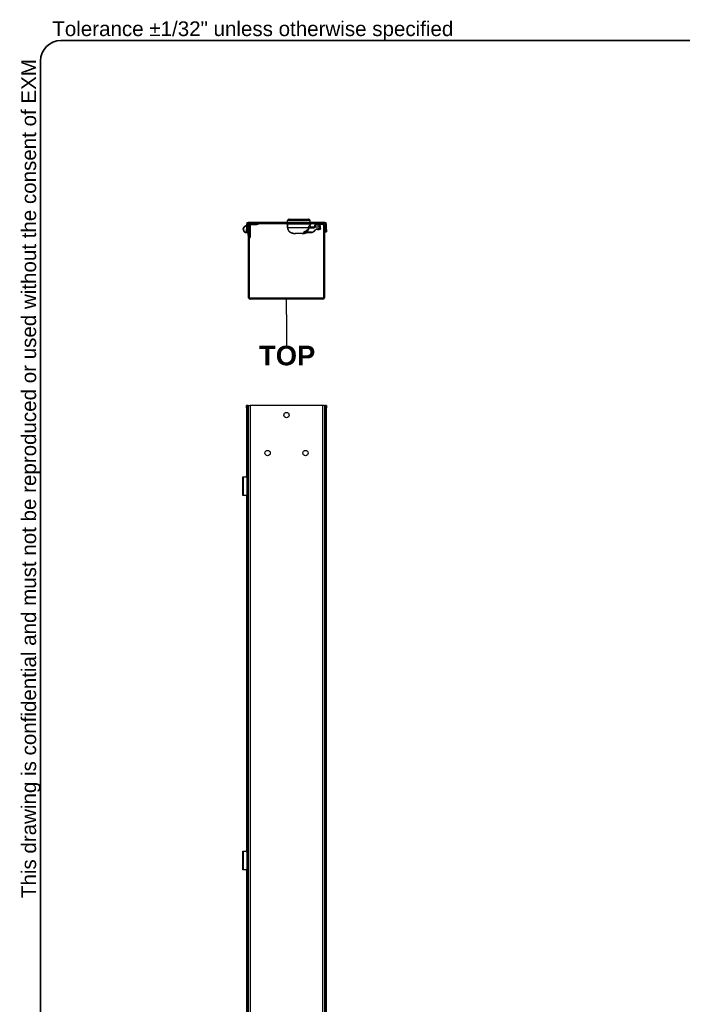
# Model space of a CAD drawing. Header units: inches. Extents: x 0 to 187, y -11 to 121.
# Tile 6 of 20: x 3 to 49, y 54 to 121. Entities that reach past the tile are written whole.
import ezdxf

# ---------------------------------------------------------------- set-up
doc = ezdxf.new("R2010")
doc.units = ezdxf.units.IN
doc.header["$LTSCALE"] = 11.188006
doc.header["$MEASUREMENT"] = 0
doc.layers.get('0').update_dxf_attribs({"lineweight": 25})
for name, color, linetype, lineweight in [('Sketch Geometry(ANSI)', 7, 'Continuous', 25), ('Symbols(ANSI)', 7, 'Continuous', 25), ('Visible Edges(ANSI)', 7, 'Continuous', 25), ('Visible Tangent Edges(ANSI)', 7, 'Continuous', 25)]:
    doc.layers.add(name, color=color, linetype=linetype, lineweight=lineweight)
doc.styles.add('Current-ANSI', font='arial.ttf')
doc.styles.add('Dimension-ANSI', font='arialbd.ttf')

# ---------------------------------------------------------------- blocks, each defined once
blk = doc.blocks.new('Datum Identifier3')
at = {"layer": 'Symbols(ANSI)', "color": 7, "linetype": 'Continuous', "lineweight": 25}
for p, q in [((1.9432, 9.015), (1.9432, 9.1135)), ((1.9432, 9.015), (1.9432, 9.0094)), ((1.9432, 9.0094), (1.9432, 8.8253))]:
    blk.add_line(p, q, dxfattribs=at)
at = {"layer": 'Symbols(ANSI)', "color": 7, "insert": (1.7747, 8.7013), "char_height": 0.12, "attachment_point": 7, "style": 'Dimension-ANSI'}
blk.add_mtext('TOP', dxfattribs=at)
blk = doc.blocks.new('Borders 1_EXM - B (Inch)')
at = {"layer": 'Sketch Geometry(ANSI)', "linetype": 'Continuous', "lineweight": 35}
for p, q in [((16.4375, 10.6915), (0.5625, 10.6915)), ((0.4375, 10.5665), (0.4375, 0.3795))]:
    blk.add_line(p, q, dxfattribs=at)
blk.add_arc((0.5625, 10.5665), 0.125, 90, 180, dxfattribs=at)
at = {"layer": 'Symbols(ANSI)', "color": 7, "insert": (0.5095, 10.6915), "char_height": 0.09, "attachment_point": 7, "style": 'Current-ANSI'}
blk.add_mtext('Tolerance ±1/32" unless otherwise specified', dxfattribs=at)
at = {"layer": 'Symbols(ANSI)', "color": 7, "insert": (0.4375, 5.4415), "char_height": 0.09, "attachment_point": 7, "rotation": 90, "style": 'Current-ANSI'}
blk.add_mtext('This drawing is confidential and must not be reproduced or used without the consent of EXM', dxfattribs=at)
at = {"layer": 'Symbols(ANSI)', "color": 7, "style": 'Current-ANSI'}
blk.add_attdef('FILENAME_AND_PATH_001', (6.2084, 10.718), '', height=0.09, dxfattribs=at)

msp = doc.modelspace()

# ---------------------------------------------------------------- linework, layer by layer
at = {"layer": 'Visible Edges(ANSI)'}
for p, q in [((21.8176, 107.1814), (21.8176, 107.299)), ((21.9188, 107.391), (23.2501, 107.391)), ((23.3514, 107.1814), (23.3514, 107.299)), ((19.0003, 107.0442), (19.0003, 106.6689)), ((19.0003, 106.5066), (19.0003, 106.6689)), ((19.0717, 107.0442), (19.0717, 106.6689)), ((19.0717, 106.6689), (19.0717, 106.5066)), ((19.0749, 106.9796), (19.097, 107.027)), ((19.1181, 106.3684), (19.0861, 106.8259)), ((19.1317, 107.0108), (19.1097, 106.9634)), ((24.3688, 107.1559), (19.112, 107.1559)), ((19.112, 107.0844), (24.3688, 107.0844)), ((19.1242, 106.8302), (19.1432, 106.5594)), ((19.1432, 107.0065), (19.1484, 107.0065)), ((19.1432, 106.9728), (19.1432, 107.0065)), ((19.1432, 102.0017), (19.1432, 106.9728)), ((19.2146, 102.0017), (19.2146, 106.9728)), ((19.2529, 106.9924), (19.2529, 106.2255)), ((19.7145, 107.0844), (19.2548, 107.0844)), ((19.2548, 107.013), (19.7145, 107.013)), ((19.7925, 107.013), (19.7145, 107.013)), ((19.7925, 107.013), (19.7925, 107.0844)), ((21.7664, 107.0844), (21.7664, 107.026)), ((21.805, 107.0118), (21.7786, 107.0132)), ((21.805, 107.0118), (21.8168, 107.0112)), ((21.8168, 107.0548), (21.8168, 106.8119)), ((21.8296, 107.0676), (23.3437, 107.0676)), ((23.0829, 107.0792), (22.086, 107.0792)), ((22.4822, 107.0676), (22.4822, 107.0792)), ((22.6867, 107.0792), (22.6867, 107.0676)), ((23.3572, 106.9377), (23.3572, 107.0548)), ((23.3572, 107.0115), (23.364, 107.0118)), ((23.3904, 107.0132), (23.364, 107.0118)), ((23.4025, 107.026), (23.4025, 107.0844)), ((23.607, 106.8354), (23.425, 106.8354)), ((23.6307, 106.5455), (23.6924, 106.6072)), ((23.6581, 106.9364), (23.6581, 106.9088)), ((23.6581, 106.9088), (23.6581, 106.8866)), ((23.6883, 107.0844), (23.6883, 107.013)), ((23.7662, 107.013), (23.6883, 107.013)), ((23.7105, 106.9875), (23.9674, 106.9811)), ((24.2259, 107.0844), (23.7662, 107.0844)), ((24.2259, 107.013), (23.7662, 107.013)), ((23.8732, 106.6821), (23.9847, 106.6821)), ((24.0413, 106.6821), (23.9847, 106.6821)), ((24.0671, 106.8599), (24.0671, 106.8789)), ((24.0671, 106.7413), (24.0671, 106.8599)), ((24.2662, 106.9728), (24.2662, 102.0017)), ((24.3376, 106.9728), (24.3376, 102.0017)), ((24.409, 107.0442), (24.409, 106.6689)), ((24.409, 106.5066), (24.409, 106.6689)), ((24.4804, 106.6689), (24.4804, 107.0442)), ((24.4804, 106.6689), (24.4804, 106.5066)), ((19.0003, 106.5066), (19.0717, 106.5066)), ((19.0638, 106.4811), (19.0519, 106.5066)), ((19.0638, 106.4811), (19.0555, 106.4773)), ((19.1252, 106.2664), (19.1181, 106.3684)), ((19.1252, 106.2664), (19.1432, 106.2677)), ((19.2146, 106.1233), (19.2529, 106.1233)), ((19.2529, 106.2255), (19.2529, 106.1233)), ((22.2124, 106.4052), (22.2124, 106.4052)), ((22.2169, 106.4029), (22.3084, 106.4029)), ((22.3084, 106.4029), (22.3339, 106.4029)), ((22.3338, 106.403), (22.3338, 106.403)), ((22.3339, 106.4029), (22.3489, 106.4029)), ((22.3415, 106.4029), (22.3415, 106.4029)), ((22.82, 106.4029), (22.3489, 106.4029)), ((22.82, 106.4029), (22.835, 106.4029)), ((22.8274, 106.4029), (22.8274, 106.4029)), ((22.835, 106.4029), (22.8606, 106.4029)), ((22.8352, 106.403), (22.8352, 106.403)), ((22.8606, 106.4029), (22.9513, 106.4029)), ((23.0036, 106.4707), (23.45, 106.4707)), ((24.409, 106.5066), (24.4804, 106.5066)), ((24.2259, 101.9614), (19.2548, 101.9614)), ((24.2259, 101.89), (19.2548, 101.89)), ((19.0003, 94.4483), (19.0003, 94.6106)), ((19.0717, 94.6106), (19.0003, 94.6106)), ((19.0003, 94.4483), (19.0003, 89.7241)), ((19.112, 94.6106), (19.0717, 94.6106)), ((19.0717, 94.6106), (19.0717, 94.4483)), ((19.0717, 94.4483), (19.0717, 32.4398)), ((19.112, 94.6106), (19.1432, 94.6106)), ((19.1432, 94.6106), (19.2548, 94.6106)), ((19.1432, 32.2775), (19.1432, 94.6106)), ((24.2259, 94.6106), (19.2548, 94.6106)), ((24.3376, 94.6106), (24.2259, 94.6106)), ((24.3376, 94.6106), (24.3376, 32.2775)), ((24.3376, 94.6106), (24.3688, 94.6106)), ((24.3688, 94.6106), (24.409, 94.6106)), ((24.409, 94.4483), (24.409, 94.6106)), ((24.4804, 94.6106), (24.409, 94.6106)), ((24.409, 32.4398), (24.409, 94.4483)), ((24.4804, 94.6106), (24.4804, 94.4483)), ((24.4804, 32.4398), (24.4804, 94.4483)), ((18.7591, 89.7306), (18.7865, 89.7306)), ((18.7591, 88.4525), (18.7591, 89.7306)), ((18.7865, 89.7306), (18.9616, 89.7306)), ((19.0003, 89.7306), (18.9616, 89.7306)), ((19.0717, 89.7306), (19.1097, 89.7306)), ((19.1317, 89.7306), (19.1097, 89.7306)), ((19.1432, 89.7306), (19.1317, 89.7306)), ((19.0638, 88.5547), (19.0638, 89.6284)), ((19.1097, 89.3344), (19.0717, 89.3344)), ((19.0861, 89.2845), (19.0717, 89.2845)), ((19.1181, 89.2845), (19.0861, 89.2845)), ((19.1038, 88.9765), (19.1038, 89.2066)), ((19.1038, 89.2066), (19.112, 89.2066)), ((19.1097, 89.3344), (19.1317, 89.3344)), ((19.1118, 89.2066), (19.1118, 88.9765)), ((19.1432, 89.2845), (19.1181, 89.2845)), ((19.1252, 89.1823), (19.1252, 89.0008)), ((19.1317, 89.3344), (19.1432, 89.3344)), ((18.7865, 88.4525), (18.7591, 88.4525)), ((18.9616, 88.4525), (18.7865, 88.4525)), ((18.9616, 88.4525), (19.0003, 88.4525)), ((19.0003, 88.459), (19.0003, 64.0766)), ((19.0717, 88.8985), (19.0861, 88.8985)), ((19.0717, 88.8487), (19.1097, 88.8487)), ((19.1097, 88.4525), (19.0717, 88.4525)), ((19.0861, 88.8985), (19.1181, 88.8985)), ((19.112, 88.9765), (19.1038, 88.9765)), ((19.1317, 88.8487), (19.1097, 88.8487)), ((19.1097, 88.4525), (19.1317, 88.4525)), ((19.1181, 88.8985), (19.1432, 88.8985)), ((19.1432, 88.8487), (19.1317, 88.8487)), ((19.1317, 88.4525), (19.1432, 88.4525)), ((18.7591, 64.0831), (18.7865, 64.0831)), ((18.7591, 62.805), (18.7591, 64.0831)), ((18.7865, 64.0831), (18.9616, 64.0831)), ((19.0003, 64.0831), (18.9616, 64.0831)), ((19.0717, 64.0831), (19.1097, 64.0831)), ((19.1317, 64.0831), (19.1097, 64.0831)), ((19.1432, 64.0831), (19.1317, 64.0831)), ((19.0638, 62.9072), (19.0638, 63.9809)), ((19.1097, 63.6869), (19.0717, 63.6869)), ((19.0861, 63.637), (19.0717, 63.637)), ((19.1181, 63.637), (19.0861, 63.637)), ((19.1038, 63.329), (19.1038, 63.5591)), ((19.1038, 63.5591), (19.112, 63.5591)), ((19.1097, 63.6869), (19.1317, 63.6869)), ((19.1118, 63.5591), (19.1118, 63.329)), ((19.1432, 63.637), (19.1181, 63.637)), ((19.1252, 63.5348), (19.1252, 63.3533)), ((19.1317, 63.6869), (19.1432, 63.6869)), ((18.7865, 62.805), (18.7591, 62.805)), ((18.9616, 62.805), (18.7865, 62.805)), ((18.9616, 62.805), (19.0003, 62.805)), ((19.0003, 62.8115), (19.0003, 38.4291)), ((19.0717, 63.251), (19.0861, 63.251)), ((19.0717, 63.2012), (19.1097, 63.2012)), ((19.1097, 62.805), (19.0717, 62.805)), ((19.0861, 63.251), (19.1181, 63.251)), ((19.112, 63.329), (19.1038, 63.329)), ((19.1317, 63.2012), (19.1097, 63.2012)), ((19.1097, 62.805), (19.1317, 62.805)), ((19.1181, 63.251), (19.1432, 63.251)), ((19.1432, 63.2012), (19.1317, 63.2012)), ((19.1317, 62.805), (19.1432, 62.805))]:
    msp.add_line(p, q, dxfattribs=at)
at = {"layer": 'Visible Edges(ANSI)', "flags": 128}
for points in [[(21.8296, 107.0676), (21.8251, 107.0667), (21.821, 107.0642), (21.818, 107.0601), (21.8168, 107.0548)], [(21.8168, 106.8119), (21.8186, 106.7753), (21.8238, 106.7391), (21.8324, 106.7035), (21.8444, 106.6689), (21.8595, 106.6355), (21.8778, 106.6036), (21.899, 106.5735), (21.9228, 106.5455), (21.9489, 106.5199), (21.9773, 106.4966), (22.0075, 106.4759), (22.0393, 106.4578), (22.0724, 106.4424), (22.1066, 106.4297), (22.1416, 106.4196), (22.1772, 106.412)], [(21.8996, 107.0844), (21.9036, 107.0776), (21.9096, 107.0722), (21.917, 107.0687), (21.9253, 107.0676)], [(23.2437, 107.0676), (23.2519, 107.0687), (23.2594, 107.0722), (23.2653, 107.0776), (23.2693, 107.0844)], [(23.3572, 107.0548), (23.3572, 107.0556), (23.3571, 107.0565), (23.3569, 107.0573), (23.3567, 107.0582), (23.3564, 107.059), (23.3561, 107.0598), (23.3557, 107.0605), (23.3553, 107.0613), (23.3548, 107.062), (23.3543, 107.0627), (23.3537, 107.0633), (23.3531, 107.0639), (23.3525, 107.0645), (23.3518, 107.065), (23.351, 107.0655), (23.3503, 107.0659), (23.3495, 107.0663), (23.3487, 107.0666), (23.3479, 107.0669), (23.3471, 107.0671), (23.3462, 107.0673), (23.3453, 107.0674), (23.3445, 107.0675), (23.3437, 107.0676)], [(23.4128, 106.8482), (23.4087, 106.8505), (23.4047, 106.853), (23.4008, 106.8556), (23.397, 106.8584), (23.3934, 106.8613), (23.39, 106.8643), (23.3869, 106.8673), (23.3838, 106.8706), (23.3808, 106.8741), (23.3779, 106.8777), (23.3751, 106.8816), (23.3725, 106.8855), (23.37, 106.8895), (23.3678, 106.8936), (23.3659, 106.8976), (23.3642, 106.9016), (23.3626, 106.9059), (23.3612, 106.9103), (23.3601, 106.9148), (23.3591, 106.9194), (23.3583, 106.9241), (23.3577, 106.9287), (23.3573, 106.9333), (23.3572, 106.9377)], [(23.4128, 106.8482), (23.4148, 106.8472), (23.4168, 106.8462), (23.4189, 106.8453), (23.421, 106.8444), (23.423, 106.8436), (23.4251, 106.8428), (23.4272, 106.8421), (23.4294, 106.8414), (23.4315, 106.8407), (23.4338, 106.8401), (23.436, 106.8395), (23.4383, 106.8389), (23.4407, 106.8384), (23.4431, 106.8379), (23.4455, 106.8374), (23.4479, 106.837), (23.4504, 106.8367), (23.4529, 106.8364), (23.4555, 106.8361), (23.458, 106.8359), (23.4606, 106.8357), (23.4632, 106.8355), (23.4659, 106.8355), (23.4685, 106.8354)], [(23.6581, 106.8866), (23.6581, 106.886), (23.6581, 106.8855), (23.6581, 106.885), (23.6581, 106.8844), (23.658, 106.8839), (23.658, 106.8833), (23.658, 106.8828), (23.6579, 106.8822), (23.6579, 106.8816), (23.6578, 106.881), (23.6578, 106.8805), (23.6577, 106.8799), (23.6576, 106.8793), (23.6575, 106.8787), (23.6574, 106.8781), (23.6573, 106.8775), (23.6572, 106.8769), (23.6571, 106.8763), (23.657, 106.8757), (23.6568, 106.8751), (23.6567, 106.8745), (23.6565, 106.8739), (23.6564, 106.8733), (23.6562, 106.8727)], [(24.0669, 106.7076), (24.067, 106.7245), (24.0671, 106.7413)], [(19.026, 106.5066), (19.0236, 106.5057), (19.021, 106.5048), (19.0183, 106.5039), (19.0155, 106.5031), (19.0125, 106.5022), (19.0094, 106.5014), (19.0062, 106.5007), (19.0029, 106.5), (18.9995, 106.4993), (18.996, 106.4987), (18.9926, 106.4982), (18.9891, 106.4977), (18.9856, 106.4973), (18.982, 106.497), (18.9783, 106.4967), (18.9746, 106.4966), (18.9707, 106.4965), (18.9668, 106.4965), (18.9629, 106.4966), (18.9589, 106.4968), (18.9549, 106.4971), (18.9508, 106.4975), (18.9468, 106.498), (18.9428, 106.4986)], [(18.9616, 106.4583), (18.9665, 106.4581), (18.9714, 106.4582), (18.9764, 106.4583), (18.9813, 106.4585), (18.9863, 106.4589), (18.9912, 106.4593), (18.9961, 106.4599), (19.0009, 106.4606), (19.0055, 106.4614), (19.0101, 106.4623), (19.0145, 106.4632), (19.0187, 106.4643), (19.0228, 106.4653), (19.0267, 106.4664), (19.0304, 106.4676), (19.0339, 106.4687), (19.0372, 106.4698), (19.0403, 106.471), (19.0433, 106.4721), (19.0461, 106.4732), (19.0488, 106.4743), (19.0512, 106.4754), (19.0535, 106.4764), (19.0555, 106.4773)], [(22.2124, 106.4052), (22.2112, 106.4055), (22.2086, 106.406), (22.2049, 106.4068), (22.2003, 106.4077), (22.1951, 106.4087), (22.1894, 106.4098), (22.1834, 106.4109), (22.1772, 106.412)], [(22.3098, 106.403), (22.3122, 106.4031), (22.3176, 106.4032), (22.3251, 106.4031), (22.3338, 106.403)], [(22.3415, 106.4029), (22.3412, 106.4029), (22.3409, 106.4029), (22.3406, 106.4029), (22.3402, 106.4029), (22.3399, 106.403), (22.3396, 106.403), (22.3393, 106.403), (22.3389, 106.403), (22.3386, 106.403), (22.3383, 106.403), (22.338, 106.403), (22.3377, 106.403), (22.3373, 106.403), (22.337, 106.403), (22.3367, 106.403), (22.3364, 106.403), (22.336, 106.403), (22.3357, 106.403), (22.3354, 106.403), (22.3351, 106.403), (22.3347, 106.403), (22.3344, 106.403), (22.3341, 106.403), (22.3338, 106.403)], [(22.8352, 106.403), (22.8348, 106.403), (22.8345, 106.403), (22.8342, 106.403), (22.8339, 106.403), (22.8335, 106.403), (22.8332, 106.403), (22.8329, 106.403), (22.8326, 106.403), (22.8323, 106.403), (22.8319, 106.403), (22.8316, 106.403), (22.8313, 106.403), (22.831, 106.403), (22.8306, 106.403), (22.8303, 106.403), (22.83, 106.403), (22.8297, 106.403), (22.8293, 106.403), (22.829, 106.403), (22.8287, 106.4029), (22.8284, 106.4029), (22.8281, 106.4029), (22.8277, 106.4029), (22.8274, 106.4029)], [(22.8352, 106.403), (22.8438, 106.4031), (22.8513, 106.4032), (22.8568, 106.4031), (22.8592, 106.403)], [(22.9919, 106.4122), (22.9856, 106.411), (22.9794, 106.4099), (22.9736, 106.4087), (22.9683, 106.4077), (22.9637, 106.4068), (22.9599, 106.406), (22.9572, 106.4054), (22.956, 106.4051)], [(22.9596, 106.406), (22.9656, 106.4072), (22.9734, 106.4087), (22.9823, 106.4104), (22.9919, 106.4122)], [(22.9919, 106.4122), (23.0336, 106.4214), (23.0747, 106.4341), (23.1145, 106.4506), (23.1337, 106.4602), (23.1524, 106.4706)], [(23.1368, 106.467), (23.1449, 106.4697), (23.1534, 106.4707)], [(18.9616, 89.7306), (18.9665, 89.7305), (18.9714, 89.7302), (18.9764, 89.7297), (18.9813, 89.729), (18.9863, 89.7281), (18.9912, 89.7269), (18.9961, 89.7255), (19.0009, 89.7239), (19.0055, 89.722), (19.0101, 89.7199), (19.0145, 89.7175), (19.0187, 89.715), (19.0228, 89.7122), (19.0267, 89.7093), (19.0304, 89.7062), (19.0339, 89.7029), (19.0372, 89.6996), (19.0403, 89.696), (19.0433, 89.6922), (19.0461, 89.6882), (19.0488, 89.684), (19.0512, 89.6797), (19.0535, 89.6752), (19.0555, 89.6706)], [(19.0555, 88.5125), (19.0535, 88.5079), (19.0512, 88.5034), (19.0488, 88.4991), (19.0461, 88.4949), (19.0433, 88.4909), (19.0403, 88.4871), (19.0372, 88.4835), (19.0339, 88.4801), (19.0304, 88.4769), (19.0267, 88.4738), (19.0228, 88.4709), (19.0187, 88.4681), (19.0145, 88.4656), (19.0101, 88.4632), (19.0055, 88.4611), (19.0009, 88.4592), (18.9961, 88.4576), (18.9912, 88.4562), (18.9863, 88.455), (18.9813, 88.4541), (18.9764, 88.4534), (18.9714, 88.4529), (18.9665, 88.4526), (18.9616, 88.4525)], [(18.9616, 64.0831), (18.9665, 64.083), (18.9714, 64.0827), (18.9764, 64.0822), (18.9813, 64.0815), (18.9863, 64.0806), (18.9912, 64.0794), (18.9961, 64.078), (19.0009, 64.0764), (19.0055, 64.0745), (19.0101, 64.0724), (19.0145, 64.07), (19.0187, 64.0675), (19.0228, 64.0647), (19.0267, 64.0618), (19.0304, 64.0587), (19.0339, 64.0554), (19.0372, 64.0521), (19.0403, 64.0485), (19.0433, 64.0447), (19.0461, 64.0407), (19.0488, 64.0365), (19.0512, 64.0322), (19.0535, 64.0277), (19.0555, 64.0231)], [(19.0555, 62.865), (19.0535, 62.8604), (19.0512, 62.8559), (19.0488, 62.8516), (19.0461, 62.8474), (19.0433, 62.8434), (19.0403, 62.8396), (19.0372, 62.836), (19.0339, 62.8326), (19.0304, 62.8294), (19.0267, 62.8263), (19.0228, 62.8234), (19.0187, 62.8206), (19.0145, 62.8181), (19.0101, 62.8157), (19.0055, 62.8136), (19.0009, 62.8117), (18.9961, 62.8101), (18.9912, 62.8087), (18.9863, 62.8075), (18.9813, 62.8066), (18.9764, 62.8059), (18.9714, 62.8054), (18.9665, 62.8051), (18.9616, 62.805)]]:
    msp.add_lwpolyline(points, dxfattribs=at)
at = {"layer": 'Visible Edges(ANSI)'}
for centre in [(21.7404, 93.9613), (20.4418, 91.3641), (23.039, 91.3641)]:
    msp.add_circle(centre, 0.1825, dxfattribs=at)
for centre, radius, start, end in [((21.8687, 107.299), 0.0511, 104.293538, 180), ((21.8498, 107.3733), 0.0256, 284.293538, 334.169503), ((21.9188, 107.3399), 0.0511, 90, 154.169503), ((23.2501, 107.3399), 0.0511, 25.830497, 90), ((23.3192, 107.3733), 0.0256, 205.830497, 255.706462), ((23.3002, 107.299), 0.0511, 0, 75.706462), ((19.0147, 106.6856), 0.2556, 93.230377, 206.755011), ((18.9691, 106.6626), 0.2045, 206.755011, 267.909805), ((19.0147, 106.6856), 0.2173, 93.801218, 206.755011), ((18.9691, 106.6626), 0.1662, 206.755011, 260.910783), ((19.0039, 106.8201), 0.0824, 92.496759, 94.598767), ((19.112, 107.0442), 0.1117, 90, 180), ((19.112, 107.0442), 0.0403, 90, 180), ((19.0147, 107.0077), 0.0664, 329.155661, 335), ((19.0147, 107.0077), 0.1048, 302.976603, 335), ((19.0039, 106.8201), 0.0824, 4, 34.573788), ((19.0054, 106.8219), 0.1191, 4, 55.734829), ((19.1711, 106.9924), 0.0818, 70.203011, 155), ((19.1711, 106.9924), 0.0435, 102.051451, 155), ((19.2548, 106.9728), 0.1117, 90, 180), ((19.2548, 106.9728), 0.0403, 90, 180), ((19.1711, 106.9924), 0.0818, 0, 14.407211), ((21.7792, 107.026), 0.0128, 180, 267), ((21.8431, 107.1814), 0.0256, 180, 270), ((22.086, 107.0919), 0.0128, 216.01521, 270), ((22.3672, 107.0664), 0.0128, 5.232646, 90), ((22.8018, 107.0664), 0.0128, 90, 174.767354), ((23.0829, 107.0919), 0.0128, 270, 323.98479), ((23.3258, 107.1814), 0.0256, 270, 0), ((23.3897, 107.026), 0.0128, 273, 0), ((23.607, 106.8866), 0.0511, 270, 344.254761), ((23.7092, 106.9364), 0.0511, 88.567904, 180), ((23.8732, 106.4264), 0.2556, 90, 135), ((23.9649, 106.8789), 0.1023, 0, 88.567904), ((24.0413, 106.7076), 0.0256, 270, 0), ((24.2259, 106.9728), 0.1117, 0, 90), ((24.2259, 106.9728), 0.0403, 0, 90), ((24.3688, 107.0442), 0.1117, 0, 90), ((24.3688, 107.0442), 0.0403, 0, 90), ((22.2169, 106.4149), 0.012, 228.065107, 270), ((22.3084, 106.4157), 0.0128, 270, 279.283862), ((22.8606, 106.4157), 0.0128, 260.715799, 270), ((22.9513, 106.4157), 0.0128, 270, 310.497916), ((23.45, 106.7263), 0.2556, 270, 315), ((19.2548, 102.0017), 0.1117, 180, 270), ((19.2548, 102.0017), 0.0403, 180, 270), ((24.2259, 102.0017), 0.1117, 270, 0), ((24.2259, 102.0017), 0.0403, 270, 0)]:
    msp.add_arc(centre, radius, start, end, dxfattribs=at)
for centre, major_axis, ratio, start_param, end_param in [((22.8274, 106.4055), (-0.0525, -0.0004), 0.0494495, 1.4297898, 1.5705323), ((18.9711, 89.6284), (0, -0.1023), 0.9063078, 1.5707963, 1.996411), ((19.1181, 89.1823), (0, 0.1023), 0.0697565, 4.712389, 6.2831853), ((18.9711, 88.5547), (0, -0.1023), 0.9063078, 1.1451816, 1.5707963), ((19.1181, 89.0008), (0, -0.1023), 0.0697565, 0, 1.5707963), ((18.9711, 63.9809), (0, -0.1023), 0.9063078, 1.5707963, 1.996411), ((19.1181, 63.5348), (0, 0.1023), 0.0697565, 4.712389, 6.2831853), ((18.9711, 62.9072), (0, -0.1023), 0.9063078, 1.1451816, 1.5707963), ((19.1181, 63.3533), (0, -0.1023), 0.0697565, 0, 1.5707963)]:
    msp.add_ellipse(centre, major_axis=major_axis, ratio=ratio, start_param=start_param, end_param=end_param, dxfattribs=at)
at = {"layer": 'Visible Tangent Edges(ANSI)'}
for p, q in [((23.3514, 107.299), (21.8176, 107.299)), ((23.3129, 107.3486), (21.8561, 107.3486)), ((21.8728, 107.3622), (23.2962, 107.3622)), ((19.0717, 107.0442), (19.0003, 107.0442)), ((19.0717, 106.6689), (19.0003, 106.6689)), ((19.112, 107.1559), (19.112, 107.0844)), ((19.2146, 106.9728), (19.1432, 106.9728)), ((19.2548, 107.0844), (19.2548, 107.013)), ((19.7145, 107.0844), (19.7145, 107.013)), ((21.7664, 107.026), (21.7933, 107.0246)), ((21.7933, 107.0844), (21.7933, 107.0246)), ((21.7933, 107.0246), (21.8056, 107.0246)), ((21.805, 107.0118), (21.8056, 107.0246)), ((21.8056, 107.0246), (21.8056, 107.0844)), ((21.8168, 107.024), (21.8056, 107.0246)), ((21.8168, 107.0548), (21.8176, 107.0548)), ((21.8168, 106.8119), (21.8176, 106.8119)), ((21.8176, 107.1814), (23.3514, 107.1814)), ((21.8176, 106.8119), (21.8176, 107.0548)), ((23.3572, 107.0548), (21.8176, 107.0548)), ((21.8176, 106.8119), (23.2332, 106.8119)), ((22.3927, 107.0676), (22.3927, 107.0792)), ((22.4694, 107.0792), (22.4694, 107.0676)), ((22.495, 107.0676), (22.495, 107.0792)), ((22.6739, 107.0792), (22.6739, 107.0676)), ((22.6995, 107.0676), (22.6995, 107.0792)), ((22.7762, 107.0792), (22.7762, 107.0676)), ((23.2841, 106.7843), (23.6202, 106.7843)), ((23.3316, 106.9377), (23.3572, 106.9377)), ((23.3633, 107.0246), (23.3572, 107.0243)), ((23.3633, 107.0844), (23.3633, 107.0246)), ((23.3633, 107.0246), (23.364, 107.0118)), ((23.3633, 107.0246), (23.3757, 107.0246)), ((23.3757, 107.0246), (23.3757, 107.0844)), ((23.3757, 107.0246), (23.4025, 107.026)), ((23.6809, 106.6253), (23.6193, 106.5636)), ((23.712, 106.9586), (23.7105, 106.9875)), ((23.7662, 107.013), (23.7662, 107.0844)), ((23.9913, 106.7076), (23.8798, 106.7076)), ((23.9674, 106.9811), (23.9702, 106.9597)), ((23.9913, 106.8599), (24.0671, 106.8599)), ((23.9913, 106.8599), (23.9913, 106.7076)), ((23.9913, 106.7076), (24.0668, 106.7076)), ((24.0669, 106.7076), (24.0668, 106.7076)), ((24.2259, 107.013), (24.2259, 107.0844)), ((24.3376, 106.9728), (24.2662, 106.9728)), ((24.3688, 107.0844), (24.3688, 107.1559)), ((24.4804, 107.0442), (24.409, 107.0442)), ((24.4804, 106.6689), (24.409, 106.6689)), ((18.9428, 106.4986), (18.9616, 106.4583)), ((19.1432, 106.3702), (19.1181, 106.3684)), ((19.2529, 106.2255), (19.2146, 106.2255)), ((22.1772, 106.412), (22.1772, 106.4121)), ((22.3339, 106.4029), (22.3339, 106.403)), ((22.835, 106.4029), (22.835, 106.403)), ((23.1203, 106.4571), (22.9715, 106.4571)), ((22.9919, 106.4122), (22.9919, 106.4122)), ((23.4566, 106.4962), (23.0834, 106.4962)), ((19.0003, 94.4483), (19.0717, 94.4483)), ((19.112, 94.6106), (19.112, 89.7306)), ((19.2548, 94.6106), (19.2548, 32.2775)), ((24.2259, 32.2775), (24.2259, 94.6106)), ((24.3688, 32.2775), (24.3688, 94.6106)), ((24.409, 94.4483), (24.4804, 94.4483)), ((18.7865, 88.4525), (18.7865, 89.7306)), ((19.1097, 89.3344), (19.1097, 89.7306)), ((19.1317, 89.3344), (19.1317, 89.7306)), ((19.0555, 88.5125), (19.0555, 89.6706)), ((19.0861, 89.2845), (19.0861, 88.8985)), ((19.112, 89.3344), (19.112, 89.2845)), ((19.112, 89.2066), (19.112, 88.9765)), ((19.1252, 89.1823), (19.1432, 89.1823)), ((19.1097, 88.4525), (19.1097, 88.8487)), ((19.112, 88.8985), (19.112, 88.8487)), ((19.112, 88.4525), (19.112, 64.0831)), ((19.1432, 89.0008), (19.1252, 89.0008)), ((19.1317, 88.4525), (19.1317, 88.8487)), ((18.7865, 62.805), (18.7865, 64.0831)), ((19.1097, 63.6869), (19.1097, 64.0831)), ((19.1317, 63.6869), (19.1317, 64.0831)), ((19.0555, 62.865), (19.0555, 64.0231)), ((19.0861, 63.637), (19.0861, 63.251)), ((19.112, 63.6869), (19.112, 63.637)), ((19.112, 63.5591), (19.112, 63.329)), ((19.1252, 63.5348), (19.1432, 63.5348)), ((19.1097, 62.805), (19.1097, 63.2012)), ((19.112, 63.251), (19.112, 63.2012)), ((19.112, 62.805), (19.112, 38.4356)), ((19.1432, 63.3533), (19.1252, 63.3533)), ((19.1317, 62.805), (19.1317, 63.2012))]:
    msp.add_line(p, q, dxfattribs=at)
at = {"layer": 'Visible Tangent Edges(ANSI)', "flags": 128}
for points in [[(21.8176, 107.0548), (21.8176, 107.0556), (21.8177, 107.0565), (21.8178, 107.0573), (21.818, 107.0582), (21.8182, 107.059), (21.8185, 107.0598), (21.8189, 107.0606), (21.8193, 107.0613), (21.8197, 107.062), (21.8202, 107.0627), (21.8207, 107.0634), (21.8212, 107.064), (21.8218, 107.0645), (21.8224, 107.065), (21.8231, 107.0655), (21.8238, 107.0659), (21.8244, 107.0663), (21.8252, 107.0666), (21.8259, 107.0669), (21.8266, 107.0671), (21.8274, 107.0673), (21.8281, 107.0674), (21.8289, 107.0675), (21.8296, 107.0676)], [(22.1772, 106.4121), (22.1535, 106.4169), (22.1299, 106.4228), (22.1067, 106.4299), (22.0838, 106.4381), (22.0614, 106.4475), (22.0395, 106.4581), (22.0182, 106.4699), (21.9975, 106.4828), (21.9776, 106.497), (21.9585, 106.5122), (21.9403, 106.5286), (21.9232, 106.546), (21.9071, 106.5644), (21.8921, 106.5837), (21.8784, 106.6039), (21.8659, 106.625), (21.8547, 106.6468), (21.845, 106.6692), (21.8367, 106.6922), (21.8299, 106.7156), (21.8245, 106.7394), (21.8207, 106.7634), (21.8183, 106.7876), (21.8176, 106.8119)], [(21.8863, 107.0845), (21.8865, 107.0837), (21.8867, 107.0829), (21.8869, 107.0821), (21.8872, 107.0814), (21.8874, 107.0806), (21.8877, 107.0798), (21.888, 107.0791), (21.8883, 107.0783), (21.8886, 107.0776), (21.889, 107.0769), (21.8893, 107.0761), (21.8897, 107.0754), (21.8901, 107.0747), (21.8905, 107.074), (21.8909, 107.0733), (21.8914, 107.0726), (21.8918, 107.072), (21.8923, 107.0713), (21.8928, 107.0706), (21.8933, 107.07), (21.8938, 107.0694), (21.8943, 107.0688), (21.8948, 107.0681), (21.8954, 107.0676)], [(23.0578, 106.5594), (23.047, 106.5538), (23.036, 106.5482), (23.0249, 106.5426), (23.0138, 106.5371), (23.0025, 106.5316), (22.9913, 106.5261), (22.9799, 106.5207), (22.9686, 106.5153), (22.9573, 106.51), (22.946, 106.5046), (22.9348, 106.4991), (22.9231, 106.4931), (22.912, 106.4867), (22.9031, 106.4803), (22.898, 106.4743), (22.8982, 106.4691), (22.9036, 106.465), (22.9113, 106.4622), (22.9204, 106.4603), (22.9304, 106.4591), (22.9406, 106.4582), (22.9508, 106.4576), (22.9611, 106.4572), (22.9715, 106.4571)], [(23.2299, 106.7898), (23.2285, 106.7776), (23.2264, 106.7655), (23.2238, 106.7535), (23.2205, 106.7416), (23.2167, 106.7298), (23.2123, 106.7183), (23.2074, 106.7069), (23.2019, 106.6958), (23.1959, 106.6849), (23.1894, 106.6744), (23.1824, 106.6641), (23.175, 106.6541), (23.1671, 106.6445), (23.1589, 106.6351), (23.1502, 106.626), (23.1412, 106.6173), (23.1318, 106.6089), (23.122, 106.6008), (23.112, 106.593), (23.1016, 106.5856), (23.091, 106.5785), (23.0801, 106.5718), (23.0691, 106.5654), (23.0578, 106.5594)], [(23.0834, 106.4962), (23.0964, 106.5038), (23.1091, 106.5118), (23.1216, 106.5202), (23.1339, 106.529), (23.1459, 106.5383), (23.1576, 106.548), (23.1689, 106.5581), (23.1799, 106.5686), (23.1904, 106.5796), (23.2005, 106.5909), (23.2102, 106.6026), (23.2194, 106.6147), (23.2281, 106.6272), (23.2363, 106.64), (23.2439, 106.6532), (23.251, 106.6668), (23.2574, 106.6807), (23.2633, 106.6949), (23.2684, 106.7093), (23.273, 106.724), (23.2768, 106.7389), (23.28, 106.7539), (23.2824, 106.7691), (23.2841, 106.7843)], [(23.2332, 106.8119), (23.233, 106.811), (23.2328, 106.8101), (23.2326, 106.8092), (23.2325, 106.8083), (23.2323, 106.8074), (23.2321, 106.8065), (23.232, 106.8056), (23.2318, 106.8047), (23.2317, 106.8037), (23.2315, 106.8028), (23.2314, 106.8019), (23.2313, 106.801), (23.2311, 106.8001), (23.231, 106.7991), (23.2309, 106.7982), (23.2307, 106.7973), (23.2306, 106.7964), (23.2305, 106.7954), (23.2304, 106.7945), (23.2303, 106.7936), (23.2302, 106.7926), (23.2301, 106.7917), (23.23, 106.7908), (23.2299, 106.7898)], [(23.3316, 106.9377), (23.3275, 106.9375), (23.3234, 106.9368), (23.3191, 106.9356), (23.3148, 106.934), (23.3104, 106.932), (23.3059, 106.9295), (23.3014, 106.9266), (23.2968, 106.9233), (23.2922, 106.9196), (23.2876, 106.9155), (23.2829, 106.911), (23.2783, 106.906), (23.2737, 106.9007), (23.2691, 106.8949), (23.2646, 106.8887), (23.2602, 106.8821), (23.2559, 106.875), (23.2518, 106.8674), (23.2478, 106.8594), (23.2442, 106.8509), (23.2408, 106.8419), (23.2378, 106.8323), (23.2352, 106.8223), (23.2332, 106.8119)], [(23.2735, 107.0676), (23.2741, 107.0681), (23.2746, 107.0688), (23.2751, 107.0694), (23.2757, 107.07), (23.2761, 107.0706), (23.2766, 107.0713), (23.2771, 107.072), (23.2775, 107.0726), (23.278, 107.0733), (23.2784, 107.074), (23.2788, 107.0747), (23.2792, 107.0754), (23.2796, 107.0761), (23.28, 107.0769), (23.2803, 107.0776), (23.2806, 107.0783), (23.2809, 107.0791), (23.2812, 107.0798), (23.2815, 107.0806), (23.2818, 107.0814), (23.282, 107.0821), (23.2823, 107.0829), (23.2825, 107.0837), (23.2827, 107.0845)], [(23.2841, 106.7843), (23.2842, 106.7847), (23.2843, 106.7851), (23.2844, 106.7855), (23.2845, 106.7859), (23.2847, 106.7863), (23.2848, 106.7866), (23.2849, 106.787), (23.2851, 106.7874), (23.2852, 106.7878), (23.2854, 106.7882), (23.2856, 106.7886), (23.2857, 106.789), (23.2859, 106.7893), (23.2861, 106.7897), (23.2863, 106.7901), (23.2865, 106.7905), (23.2867, 106.7909), (23.2869, 106.7913), (23.2871, 106.7916), (23.2873, 106.792), (23.2875, 106.7924), (23.2878, 106.7928), (23.288, 106.7931), (23.2882, 106.7935)], [(23.2882, 106.7935), (23.2909, 106.797), (23.2943, 106.8003), (23.2983, 106.8035), (23.3028, 106.8065), (23.3077, 106.8093), (23.3129, 106.812), (23.3185, 106.8145), (23.3243, 106.8169), (23.3303, 106.8191), (23.3364, 106.8212), (23.3426, 106.8231), (23.3489, 106.8249), (23.3553, 106.8265), (23.3617, 106.828), (23.3682, 106.8294), (23.3747, 106.8306), (23.3811, 106.8317), (23.3876, 106.8327), (23.394, 106.8335), (23.4003, 106.8342), (23.4066, 106.8347), (23.4128, 106.8351), (23.419, 106.8354), (23.425, 106.8354)], [(23.9702, 106.9597), (23.9595, 106.9596), (23.9487, 106.9596), (23.938, 106.9595), (23.9272, 106.9595), (23.9164, 106.9594), (23.9057, 106.9594), (23.8949, 106.9593), (23.8842, 106.9593), (23.8734, 106.9592), (23.8626, 106.9592), (23.8519, 106.9591), (23.8411, 106.9591), (23.8304, 106.9591), (23.8196, 106.959), (23.8088, 106.959), (23.7981, 106.9589), (23.7873, 106.9589), (23.7766, 106.9589), (23.7658, 106.9588), (23.755, 106.9588), (23.7443, 106.9587), (23.7335, 106.9587), (23.7228, 106.9587), (23.712, 106.9586)], [(23.7203, 106.9143), (23.72, 106.9171), (23.7198, 106.9198), (23.7195, 106.9224), (23.7192, 106.925), (23.7189, 106.9275), (23.7186, 106.93), (23.7183, 106.9323), (23.718, 106.9346), (23.7177, 106.9368), (23.7174, 106.9389), (23.717, 106.9409), (23.7167, 106.9428), (23.7163, 106.9447), (23.7159, 106.9464), (23.7156, 106.9481), (23.7152, 106.9496), (23.7148, 106.9511), (23.7144, 106.9525), (23.714, 106.9538), (23.7136, 106.955), (23.7132, 106.956), (23.7128, 106.957), (23.7124, 106.9579), (23.712, 106.9586)], [(23.7186, 106.8588), (23.719, 106.8612), (23.7193, 106.8636), (23.7195, 106.866), (23.7198, 106.8684), (23.72, 106.8708), (23.7202, 106.8732), (23.7204, 106.8756), (23.7206, 106.878), (23.7207, 106.8804), (23.7209, 106.8828), (23.7209, 106.8852), (23.721, 106.8875), (23.7211, 106.8899), (23.7211, 106.8922), (23.7211, 106.8945), (23.7211, 106.8968), (23.7211, 106.8991), (23.721, 106.9013), (23.7209, 106.9035), (23.7208, 106.9058), (23.7207, 106.9079), (23.7206, 106.9101), (23.7204, 106.9122), (23.7203, 106.9143)], [(23.7186, 106.8588), (23.73, 106.8589), (23.7414, 106.8589), (23.7527, 106.8589), (23.7641, 106.859), (23.7755, 106.859), (23.7868, 106.8591), (23.7982, 106.8591), (23.8095, 106.8591), (23.8209, 106.8592), (23.8323, 106.8592), (23.8436, 106.8593), (23.855, 106.8593), (23.8664, 106.8594), (23.8777, 106.8594), (23.8891, 106.8594), (23.9004, 106.8595), (23.9118, 106.8595), (23.9232, 106.8596), (23.9345, 106.8596), (23.9459, 106.8597), (23.9573, 106.8597), (23.9686, 106.8598), (23.98, 106.8598), (23.9913, 106.8599)], [(24.0671, 106.7413), (24.0671, 106.74), (24.0671, 106.7386), (24.0671, 106.7373), (24.0671, 106.7359), (24.0671, 106.7345), (24.0671, 106.7332), (24.0671, 106.7318), (24.067, 106.7304), (24.067, 106.729), (24.067, 106.7276), (24.067, 106.7262), (24.067, 106.7247), (24.067, 106.7233), (24.0669, 106.7219), (24.0669, 106.7205), (24.0669, 106.7191), (24.0669, 106.7176), (24.0669, 106.7162), (24.0669, 106.7148), (24.0668, 106.7133), (24.0668, 106.7119), (24.0668, 106.7105), (24.0668, 106.7091), (24.0668, 106.7076)], [(22.2161, 106.4042), (22.216, 106.4043), (22.2157, 106.4045), (22.2152, 106.4046), (22.2146, 106.4048), (22.2138, 106.405), (22.2129, 106.4052), (22.2118, 106.4055), (22.2106, 106.4057), (22.2092, 106.406), (22.2077, 106.4063), (22.2061, 106.4066), (22.2044, 106.407), (22.2025, 106.4073), (22.2005, 106.4077), (22.1985, 106.4081), (22.1964, 106.4085), (22.1941, 106.409), (22.1918, 106.4094), (22.1895, 106.4098), (22.1871, 106.4103), (22.1847, 106.4108), (22.1822, 106.4112), (22.1797, 106.4117), (22.1772, 106.4121)], [(22.2169, 106.4029), (22.2168, 106.4029), (22.2168, 106.4029), (22.2168, 106.4029), (22.2167, 106.4029), (22.2167, 106.403), (22.2167, 106.403), (22.2166, 106.403), (22.2166, 106.403), (22.2166, 106.4031), (22.2165, 106.4031), (22.2165, 106.4031), (22.2165, 106.4032), (22.2164, 106.4033), (22.2164, 106.4033), (22.2164, 106.4034), (22.2163, 106.4034), (22.2163, 106.4035), (22.2163, 106.4036), (22.2162, 106.4037), (22.2162, 106.4038), (22.2162, 106.4039), (22.2161, 106.404), (22.2161, 106.4041), (22.2161, 106.4042)], [(22.3338, 106.403), (22.3321, 106.403), (22.3304, 106.4031), (22.3287, 106.4031), (22.3271, 106.4031), (22.3255, 106.4031), (22.3239, 106.4032), (22.3224, 106.4032), (22.3209, 106.4032), (22.3194, 106.4032), (22.3181, 106.4032), (22.3168, 106.4032), (22.3156, 106.4032), (22.3144, 106.4032), (22.3134, 106.4032), (22.3124, 106.4031), (22.3115, 106.4031), (22.3107, 106.4031), (22.3101, 106.4031), (22.3095, 106.4031), (22.309, 106.403), (22.3087, 106.403), (22.3084, 106.403), (22.3083, 106.403), (22.3083, 106.403)], [(22.3083, 106.403), (22.3083, 106.4029), (22.3083, 106.4029), (22.3083, 106.4029), (22.3083, 106.4029), (22.3083, 106.4029), (22.3083, 106.4029), (22.3083, 106.4029), (22.3083, 106.4029), (22.3083, 106.4029), (22.3083, 106.4029), (22.3083, 106.4029), (22.3083, 106.4029), (22.3083, 106.4029), (22.3083, 106.4029), (22.3083, 106.4029), (22.3083, 106.4029), (22.3084, 106.4029), (22.3084, 106.4029), (22.3084, 106.4029), (22.3084, 106.4029), (22.3084, 106.4029), (22.3084, 106.4029), (22.3084, 106.4029), (22.3084, 106.4029)], [(22.3489, 106.4029), (22.3486, 106.4029), (22.3483, 106.4029), (22.348, 106.4029), (22.3477, 106.4029), (22.3474, 106.4029), (22.3471, 106.4029), (22.3468, 106.4029), (22.3465, 106.4029), (22.3461, 106.4029), (22.3458, 106.4029), (22.3455, 106.4029), (22.3452, 106.4029), (22.3449, 106.4029), (22.3446, 106.4029), (22.3443, 106.4029), (22.344, 106.4029), (22.3437, 106.4029), (22.3434, 106.4029), (22.3431, 106.4029), (22.3428, 106.4029), (22.3425, 106.4029), (22.3421, 106.4029), (22.3418, 106.4029), (22.3415, 106.4029)], [(22.8274, 106.4029), (22.8271, 106.4029), (22.8268, 106.4029), (22.8265, 106.4029), (22.8262, 106.4029), (22.8259, 106.4029), (22.8256, 106.4029), (22.8252, 106.4029), (22.8249, 106.4029), (22.8246, 106.4029), (22.8243, 106.4029), (22.824, 106.4029), (22.8237, 106.4029), (22.8234, 106.4029), (22.8231, 106.4029), (22.8228, 106.4029), (22.8225, 106.4029), (22.8222, 106.4029), (22.8219, 106.4029), (22.8216, 106.4029), (22.8213, 106.4029), (22.821, 106.4029), (22.8206, 106.4029), (22.8203, 106.4029), (22.82, 106.4029)], [(22.8607, 106.403), (22.8606, 106.403), (22.8605, 106.403), (22.8603, 106.403), (22.8599, 106.403), (22.8594, 106.4031), (22.8589, 106.4031), (22.8582, 106.4031), (22.8574, 106.4031), (22.8565, 106.4031), (22.8556, 106.4032), (22.8545, 106.4032), (22.8534, 106.4032), (22.8521, 106.4032), (22.8509, 106.4032), (22.8495, 106.4032), (22.8481, 106.4032), (22.8466, 106.4032), (22.845, 106.4032), (22.8435, 106.4031), (22.8419, 106.4031), (22.8402, 106.4031), (22.8385, 106.4031), (22.8369, 106.403), (22.8352, 106.403)], [(22.8606, 106.4029), (22.8606, 106.4029), (22.8606, 106.4029), (22.8606, 106.4029), (22.8606, 106.4029), (22.8606, 106.4029), (22.8606, 106.4029), (22.8606, 106.4029), (22.8606, 106.4029), (22.8606, 106.4029), (22.8606, 106.4029), (22.8606, 106.4029), (22.8606, 106.4029), (22.8606, 106.4029), (22.8606, 106.4029), (22.8606, 106.4029), (22.8606, 106.4029), (22.8606, 106.4029), (22.8606, 106.4029), (22.8606, 106.4029), (22.8607, 106.4029), (22.8607, 106.4029), (22.8607, 106.4029), (22.8607, 106.4029), (22.8607, 106.403)], [(23.0036, 106.4707), (22.9911, 106.4707), (22.9787, 106.4708), (22.9665, 106.4709), (22.9542, 106.4711), (22.9421, 106.4715), (22.9308, 106.4719), (22.921, 106.4726), (22.9135, 106.4737), (22.9117, 106.475), (22.9159, 106.4765), (22.9244, 106.4781), (22.9356, 106.4796), (22.9477, 106.4811), (22.9596, 106.4825), (22.9716, 106.4839), (22.9839, 106.4852), (22.9962, 106.4866), (23.0086, 106.4879), (23.0211, 106.4893), (23.0336, 106.4906), (23.0461, 106.492), (23.0586, 106.4934), (23.0711, 106.4948), (23.0834, 106.4962)], [(22.9521, 106.4042), (22.9521, 106.404), (22.9521, 106.4039), (22.952, 106.4038), (22.952, 106.4037), (22.952, 106.4037), (22.9519, 106.4036), (22.9519, 106.4035), (22.9518, 106.4034), (22.9518, 106.4034), (22.9518, 106.4033), (22.9517, 106.4032), (22.9517, 106.4032), (22.9517, 106.4031), (22.9516, 106.4031), (22.9516, 106.4031), (22.9516, 106.403), (22.9515, 106.403), (22.9515, 106.403), (22.9515, 106.403), (22.9514, 106.4029), (22.9514, 106.4029), (22.9514, 106.4029), (22.9513, 106.4029), (22.9513, 106.4029)], [(22.9919, 106.4122), (22.9893, 106.4118), (22.9868, 106.4113), (22.9843, 106.4108), (22.9818, 106.4104), (22.9793, 106.4099), (22.9769, 106.4095), (22.9746, 106.409), (22.9723, 106.4086), (22.9701, 106.4081), (22.968, 106.4077), (22.966, 106.4073), (22.9641, 106.407), (22.9623, 106.4066), (22.9607, 106.4063), (22.9591, 106.406), (22.9577, 106.4057), (22.9565, 106.4054), (22.9554, 106.4052), (22.9544, 106.405), (22.9536, 106.4048), (22.953, 106.4046), (22.9525, 106.4044), (22.9523, 106.4043), (22.9521, 106.4042)], [(23.1516, 106.4706), (23.1454, 106.467), (23.1392, 106.4636), (23.133, 106.4602), (23.1266, 106.4569), (23.1203, 106.4537), (23.1138, 106.4506), (23.1073, 106.4477), (23.1008, 106.4448), (23.0942, 106.442), (23.0876, 106.4393), (23.081, 106.4367), (23.0743, 106.4342), (23.0675, 106.4319), (23.0608, 106.4296), (23.054, 106.4274), (23.0471, 106.4253), (23.0403, 106.4233), (23.0334, 106.4215), (23.0265, 106.4197), (23.0196, 106.418), (23.0127, 106.4164), (23.0058, 106.4149), (22.9988, 106.4135), (22.9919, 106.4122)], [(23.1534, 106.4707), (23.1519, 106.4706), (23.1503, 106.4706), (23.1488, 106.4704), (23.1473, 106.4703), (23.1458, 106.47), (23.1443, 106.4698), (23.1428, 106.4694), (23.1414, 106.4691), (23.1399, 106.4687), (23.1385, 106.4682), (23.1371, 106.4677), (23.1357, 106.4672), (23.1343, 106.4666), (23.133, 106.4659), (23.1316, 106.4652), (23.1303, 106.4645), (23.129, 106.4637), (23.1277, 106.4629), (23.1264, 106.462), (23.1251, 106.4611), (23.1239, 106.4602), (23.1227, 106.4592), (23.1215, 106.4582), (23.1203, 106.4571)], [(23.1501, 106.4705), (23.1489, 106.4699), (23.1477, 106.4693), (23.1465, 106.4687), (23.1452, 106.4681), (23.144, 106.4676), (23.1428, 106.467), (23.1415, 106.4664), (23.1403, 106.4658), (23.1391, 106.4653), (23.1378, 106.4647), (23.1366, 106.4641), (23.1353, 106.4636), (23.1341, 106.463), (23.1328, 106.4625), (23.1316, 106.4619), (23.1303, 106.4614), (23.1291, 106.4608), (23.1278, 106.4603), (23.1266, 106.4597), (23.1253, 106.4592), (23.1241, 106.4587), (23.1228, 106.4581), (23.1216, 106.4576), (23.1203, 106.4571)], [(23.1203, 106.4571), (23.1209, 106.4576), (23.1216, 106.4581), (23.1223, 106.4585), (23.1229, 106.459), (23.1236, 106.4595), (23.1243, 106.4599), (23.1249, 106.4604), (23.1256, 106.4608), (23.1263, 106.4613), (23.127, 106.4617), (23.1277, 106.4621), (23.1284, 106.4625), (23.129, 106.4629), (23.1297, 106.4633), (23.1304, 106.4637), (23.1311, 106.4641), (23.1318, 106.4645), (23.1325, 106.4649), (23.1332, 106.4652), (23.1339, 106.4656), (23.1346, 106.466), (23.1354, 106.4663), (23.1361, 106.4667), (23.1368, 106.467)]]:
    msp.add_lwpolyline(points, dxfattribs=at)
at = {"layer": 'Visible Tangent Edges(ANSI)'}
for centre, radius, start, end in [((23.4566, 106.7263), 0.2301, 270, 315), ((23.6202, 106.8866), 0.1023, 270, 344.254761), ((23.8798, 106.4264), 0.2812, 90, 135)]:
    msp.add_arc(centre, radius, start, end, dxfattribs=at)
for centre, major_axis, ratio, start_param, end_param in [((21.8056, 107.0246), (-0.0007, -0.0128), 0.9671269, 4.7630306, 6.2831853), ((23.1099, 106.4962), (-0.0503, 0.089), 0.2271817, 0.6628209, 1.4431214), ((23.3105, 106.7843), (-0.1019, 0.0088), 0.0230845, 0.6596787, 1.3099936), ((23.3143, 106.8119), (-0.1006, 0.0184), 0.2284348, 0.6760831, 1.3510555), ((23.425, 106.9377), (0, -0.1023), 0.9133239, 4.712389, 6.2831853), ((23.3633, 107.0246), (0.0007, -0.0128), 0.9671269, 0, 1.5201547), ((23.607, 106.7843), (0, 0.0511), 0.258819, 4.712389, 6.2831853), ((23.6127, 106.5636), (0.0181, -0.0181), 0.1861568, 0, 1.3867463), ((23.7054, 106.8588), (-0.0492, 0.0139), 0.0725194, 4.4606303, 6.2831853), ((23.7092, 106.9088), (-0.0511, 0), 0.9771309, 4.6587425, 6.2831853), ((23.7092, 106.8866), (-0.0511, 0), 0.555413, 4.4949095, 6.2831853), ((23.6743, 106.6253), (0.0181, -0.0181), 0.1861568, 0, 1.3867463), ((23.8732, 106.7076), (0, -0.0256), 0.258819, 0, 1.5707963), ((23.9649, 106.8599), (0.1023, 0), 0.9772151, 0, 1.5184772), ((23.9649, 106.8599), (-0.0005, 0.1023), 0.2588165, 4.7111957, 6.0619469), ((23.9847, 106.7076), (0, -0.0256), 0.258819, 0, 1.5707963), ((24.0413, 106.7076), (0, -0.0256), 0.9969566, 0, 1.5707963), ((22.2169, 106.4162), (-0.012, 0), 0.999035, 1.1241026, 1.5044129), ((22.3084, 106.4157), (0.0128, -0.0001), 0.9999445, 4.712389, 4.8529567), ((22.8606, 106.4157), (0.0127, -0.0017), 0.9999464, 4.712389, 4.8529877), ((22.9513, 106.4169), (-0.0128, 0), 0.9990676, 1.6359171, 2.0093227), ((23.0036, 106.3684), (0, 0.1023), 0.631855, 0, 0.520642), ((23.45, 106.4962), (0, -0.0256), 0.258819, 0, 1.5707963)]:
    msp.add_ellipse(centre, major_axis=major_axis, ratio=ratio, start_param=start_param, end_param=end_param, dxfattribs=at)

# ---------------------------------------------------------------- block references
at = {"xscale": 11.18800553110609, "yscale": 11.18800553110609, "zscale": 11.18800553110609}
msp.add_blockref('Borders 1_EXM - B (Inch)', (0, 0), dxfattribs=at)
at = {"layer": 'Symbols(ANSI)', "xscale": 11.18800553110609, "yscale": 11.18800553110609, "zscale": 11.18800553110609}
msp.add_blockref('Datum Identifier3', (0, 0), dxfattribs=at)

doc.saveas('drawing.dxf')
